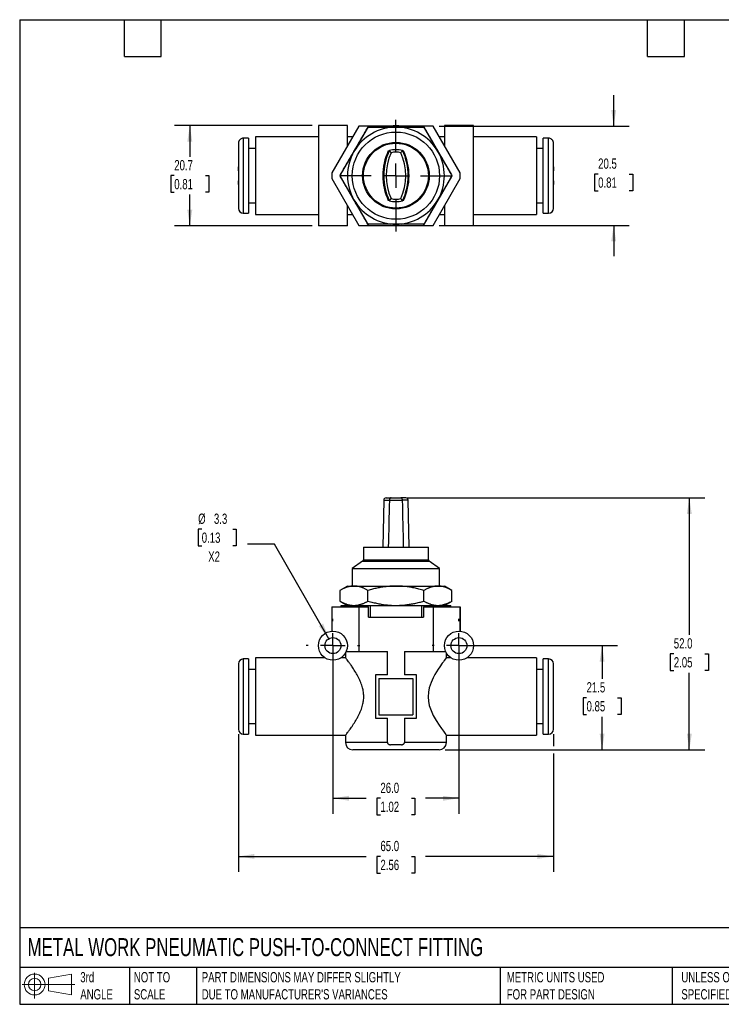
# Model space of a CAD drawing. Header units: millimetres. Extents: x 6 to 273, y 6 to 210.
# Tile 1 of 3: x 6 to 151, y 6 to 210. Entities that reach past the tile are written whole.
import ezdxf

# ---------------------------------------------------------------- set-up
doc = ezdxf.new("R2010")
doc.units = ezdxf.units.MM
doc.linetypes.add('SLD-Center', pattern=[19.05, 15.24, -1.27, 1.27, -1.27])
doc.linetypes.add('SLD-Solid', pattern=[0])
doc.layers.add('CENTER', color=40, linetype='SLD-Center')
doc.layers.add('SLD-DEFPOINTS', color=7, linetype='Continuous')
doc.layers.add('DIMENSIONS', color=140, linetype='SLD-Solid', lineweight=25)
doc.layers.add('TEXT', color=140, linetype='SLD-Solid', lineweight=25)
doc.styles.add('SLDTEXTSTYLE0', font='TXT', dxfattribs={"width": 0.7})
doc.dimstyles.new('SLDDIMSTYLE0', dxfattribs={"dimtxt": 2.158008, "dimasz": 3.302, "dimexe": 0, "dimexo": 0.0625, "dimgap": 0.539502, "dimtad": 0, "dimtih": 1, "dimtoh": 1, "dimdec": 1, "dimrnd": 1e-09, "dimzin": 12, "dimdsep": 46, "dimtxsty": 'SLDTEXTSTYLE0', "dimsah": 1, "dimcen": 0.09, "dimadec": 0, "dimazin": 3, "dimtfac": 1, "dimtdec": 1, "dimtofl": 0, "dimtmove": 0, "dimatfit": 3, "dimfxl": 0, "dimfrac": 2, "dimtolj": 1, "dimtzin": 12, "dimarcsym": 0})
doc.dimstyles.new('SLDDIMSTYLE1', dxfattribs={"dimtxt": 2.158008, "dimasz": 3.302, "dimexe": 0, "dimexo": 0.0625, "dimgap": 0.539502, "dimtad": 0, "dimtih": 1, "dimtoh": 1, "dimdec": 1, "dimrnd": 1e-09, "dimzin": 4, "dimdsep": 46, "dimtxsty": 'SLDTEXTSTYLE0', "dimsah": 1, "dimcen": 0.09, "dimadec": 0, "dimazin": 1, "dimtfac": 1, "dimtdec": 1, "dimtofl": 0, "dimtmove": 0, "dimatfit": 3, "dimfxl": 0, "dimfrac": 2, "dimtolj": 1, "dimtzin": 12, "dimarcsym": 0})
doc.dimstyles.new('SLDDIMSTYLE2', dxfattribs={"dimtxt": 2.158008, "dimasz": 3.302, "dimexe": 0, "dimexo": 0.0625, "dimgap": 0.539502, "dimtad": 0, "dimtih": 1, "dimtoh": 1, "dimdec": 1, "dimrnd": 1e-09, "dimzin": 12, "dimdsep": 46, "dimtxsty": 'SLDTEXTSTYLE0', "dimsah": 1, "dimcen": 0, "dimadec": 0, "dimazin": 3, "dimtfac": 1, "dimtdec": 1, "dimtofl": 0, "dimtmove": 0, "dimatfit": 3, "dimfxl": 0, "dimfrac": 2, "dimtolj": 1, "dimtzin": 12, "dimarcsym": 0})
doc.dimstyles.new('SLDDIMSTYLE5', dxfattribs={"dimtxt": 2.158008, "dimasz": 3.302, "dimexe": 0, "dimexo": 0.0625, "dimgap": 0.539502, "dimtad": 0, "dimtih": 1, "dimtoh": 1, "dimdec": 1, "dimrnd": 1e-09, "dimzin": 12, "dimdsep": 46, "dimtxsty": 'SLDTEXTSTYLE0', "dimsah": 1, "dimcen": 0.09, "dimadec": 0, "dimazin": 3, "dimtfac": 1, "dimtdec": 1, "dimtmove": 0, "dimatfit": 0, "dimfxl": 0, "dimfrac": 2, "dimtolj": 1, "dimtzin": 12, "dimarcsym": 0})

# ---------------------------------------------------------------- blocks, each defined once
blk = doc.blocks.new('Block11')
at = {"color": 7, "linetype": 'SLD-Solid', "lineweight": 18}
for p, q in [((2.59, 5.31), (2.59, 0)), ((5.48, 4.17), (10.18, 5.03)), ((5.48, 1.6), (5.48, 4.17)), ((10.18, 5.03), (10.18, 0.73)), ((0, 2.88), (10.87, 2.88)), ((5.48, 1.6), (10.18, 0.73))]:
    blk.add_line(p, q, dxfattribs=at)
for radius in [2.15, 1.29]:
    blk.add_circle((2.59, 2.88), radius, dxfattribs=at)
blk = doc.blocks.new('Block12')
at = {"layer": 'SLD-DEFPOINTS'}
blk.add_blockref('Block11', (0, 0), dxfattribs=at)
blk = doc.blocks.new('_D')
at = {"layer": 'DIMENSIONS'}
for p, q in [((98.25, 80.37), (129.69, 80.37)), ((126.51, 80.37), (126.51, 73.53)), ((123.31, 69.62), (122.58, 69.62)), ((122.58, 69.62), (122.58, 66.19)), ((129.72, 69.62), (130.45, 69.62)), ((130.45, 69.62), (130.45, 66.19)), ((122.58, 66.19), (123.31, 66.19)), ((126.51, 58.87), (126.51, 65.71)), ((130.45, 66.19), (129.72, 66.19)), ((94.15, 58.87), (129.69, 58.87))]:
    blk.add_line(p, q, dxfattribs=at)
for points in [[(126.51, 80.37), (126.01, 77.07), (127.02, 77.07)], [(126.51, 58.87), (127.02, 62.17), (126.01, 62.17)]]:
    blk.add_solid(points, dxfattribs=at)
at = {"layer": 'DIMENSIONS', "char_height": 2.117, "attachment_point": 1, "style": 'SLDTEXTSTYLE0'}
for s, insert in [('21.5', (123.31, 72.83)), ('0.85', (123.31, 68.92))]:
    blk.add_mtext(s, dxfattribs=dict(at, insert=insert))
blk = doc.blocks.new('_D_1')
at = {"layer": 'DIMENSIONS'}
for p, q in [((86.26, 110.87), (147.69, 110.87)), ((144.51, 110.87), (144.51, 82.6)), ((141.31, 78.69), (140.58, 78.69)), ((140.58, 78.69), (140.58, 75.26)), ((147.72, 78.69), (148.45, 78.69)), ((148.45, 78.69), (148.45, 75.26)), ((140.58, 75.26), (141.31, 75.26)), ((148.45, 75.26), (147.72, 75.26)), ((144.51, 58.87), (144.51, 74.77)), ((94.15, 58.87), (147.69, 58.87))]:
    blk.add_line(p, q, dxfattribs=at)
for points in [[(144.51, 110.87), (144.01, 107.57), (145.02, 107.57)], [(144.51, 58.87), (145.02, 62.17), (144.01, 62.17)]]:
    blk.add_solid(points, dxfattribs=at)
at = {"layer": 'DIMENSIONS', "char_height": 2.117, "attachment_point": 1, "style": 'SLDTEXTSTYLE0'}
for s, insert in [('52.0', (141.31, 81.9)), ('2.05', (141.31, 77.99))]:
    blk.add_mtext(s, dxfattribs=dict(at, insert=insert))
blk = doc.blocks.new('_D_2')
at = {"layer": 'DIMENSIONS'}
for p, q in [((70.98, 79.1), (70.98, 45.69)), ((96.98, 79.1), (96.98, 45.69)), ((70.98, 48.87), (77.85, 48.87)), ((80.78, 48.87), (80.05, 48.87)), ((80.05, 48.87), (80.05, 45.44)), ((87.19, 48.87), (87.91, 48.87)), ((87.91, 48.87), (87.91, 45.44)), ((96.98, 48.87), (90.11, 48.87)), ((80.05, 45.44), (80.78, 45.44)), ((87.91, 45.44), (87.19, 45.44))]:
    blk.add_line(p, q, dxfattribs=at)
for points in [[(70.98, 48.87), (74.28, 48.36), (74.28, 49.38)], [(96.98, 48.87), (93.68, 49.38), (93.68, 48.36)]]:
    blk.add_solid(points, dxfattribs=at)
at = {"layer": 'DIMENSIONS', "char_height": 2.117, "attachment_point": 1, "style": 'SLDTEXTSTYLE0'}
for s, insert in [('26.0', (80.78, 52.08)), ('1.02', (80.78, 48.17))]:
    blk.add_mtext(s, dxfattribs=dict(at, insert=insert))
blk = doc.blocks.new('_D_3')
at = {"layer": 'DIMENSIONS'}
for p, q in [((51.48, 62.11), (51.48, 33.69)), ((116.48, 62.11), (116.48, 59.63)), ((116.48, 58.11), (116.48, 33.69)), ((51.48, 36.87), (77.85, 36.87)), ((80.78, 36.87), (80.05, 36.87)), ((80.05, 36.87), (80.05, 33.44)), ((87.19, 36.87), (87.91, 36.87)), ((87.91, 36.87), (87.91, 33.44)), ((116.48, 36.87), (90.11, 36.87)), ((80.05, 33.44), (80.78, 33.44)), ((87.91, 33.44), (87.19, 33.44))]:
    blk.add_line(p, q, dxfattribs=at)
for points in [[(51.48, 36.87), (54.78, 36.36), (54.78, 37.38)], [(116.48, 36.87), (113.18, 37.38), (113.18, 36.36)]]:
    blk.add_solid(points, dxfattribs=at)
at = {"layer": 'DIMENSIONS', "char_height": 2.117, "attachment_point": 1, "style": 'SLDTEXTSTYLE0'}
for s, insert in [('65.0', (80.78, 40.08)), ('2.56', (80.78, 36.17))]:
    blk.add_mtext(s, dxfattribs=dict(at, insert=insert))
blk = doc.blocks.new('_D_4')
at = {"layer": 'DIMENSIONS'}
for p, q in [((43.91, 104.41), (43.18, 104.41)), ((43.18, 104.41), (43.18, 100.98)), ((50.32, 104.41), (51.04, 104.41)), ((51.04, 104.41), (51.04, 100.98)), ((43.18, 100.98), (43.91, 100.98)), ((51.04, 100.98), (50.32, 100.98)), ((58.91, 101.28), (53.36, 101.28)), ((70.16, 81.8), (58.91, 101.28))]:
    blk.add_line(p, q, dxfattribs=at)
blk.add_solid([(70.16, 81.8), (68.95, 84.91), (68.07, 84.4)], dxfattribs=at)
at = {"layer": 'DIMENSIONS', "char_height": 2.117, "attachment_point": 1, "style": 'SLDTEXTSTYLE0'}
for s, insert in [('%%c', (43.17, 107.62)), ('3.3', (46.43, 107.62)), ('0.13', (43.91, 103.71)), ('X2', (45.25, 99.8))]:
    blk.add_mtext(s, dxfattribs=dict(at, insert=insert))
blk = doc.blocks.new('SW_CENTERMARKSYMBOL_0')
at = {"layer": 'CENTER', "color": 0}
for p, q in [((0, 5.08), (0, 5.54)), ((0, 0), (0, 2.54)), ((-5.08, 0), (-5.54, 0)), ((0, 0), (-2.54, 0)), ((0, 0), (0, -2.54)), ((0, 0), (2.54, 0)), ((5.08, 0), (5.54, 0)), ((0, -5.08), (0, -5.54))]:
    blk.add_line(p, q, dxfattribs=at)
blk = doc.blocks.new('SW_CENTERMARKSYMBOL_1')
at = {"layer": 'CENTER', "color": 0}
for p, q in [((0, 5.08), (0, 5.54)), ((0, 0), (0, 2.54)), ((-5.08, 0), (-5.54, 0)), ((0, 0), (-2.54, 0)), ((0, 0), (0, -2.54)), ((0, 0), (2.54, 0)), ((5.08, 0), (5.54, 0)), ((0, -5.08), (0, -5.54))]:
    blk.add_line(p, q, dxfattribs=at)
blk = doc.blocks.new('_D_7')
at = {"layer": 'DIMENSIONS'}
for p, q in [((66.71, 187.71), (38.27, 187.71)), ((41.45, 187.71), (41.45, 181.28)), ((38.24, 177.37), (37.52, 177.37)), ((37.52, 177.37), (37.52, 173.94)), ((44.66, 177.37), (45.38, 177.37)), ((45.38, 177.37), (45.38, 173.94)), ((37.52, 173.94), (38.24, 173.94)), ((41.45, 167.01), (41.45, 173.46)), ((45.38, 173.94), (44.66, 173.94)), ((66.71, 167.01), (38.27, 167.01))]:
    blk.add_line(p, q, dxfattribs=at)
for points in [[(41.45, 187.71), (40.94, 184.4), (41.96, 184.4)], [(41.45, 167.01), (41.96, 170.31), (40.94, 170.31)]]:
    blk.add_solid(points, dxfattribs=at)
at = {"layer": 'DIMENSIONS', "char_height": 2.117, "attachment_point": 1, "style": 'SLDTEXTSTYLE0'}
for s, insert in [('20.7', (38.24, 180.58)), ('0.81', (38.24, 176.67))]:
    blk.add_mtext(s, dxfattribs=dict(at, insert=insert))
blk = doc.blocks.new('_D_8')
at = {"layer": 'DIMENSIONS'}
for p, q in [((128.91, 187.61), (128.91, 193.96)), ((92.9, 187.61), (132.08, 187.61)), ((125.7, 177.69), (124.98, 177.69)), ((124.98, 177.69), (124.98, 174.26)), ((132.12, 177.69), (132.84, 177.69)), ((132.84, 177.69), (132.84, 174.26)), ((124.98, 174.26), (125.7, 174.26)), ((132.84, 174.26), (132.12, 174.26)), ((92.9, 167.11), (132.08, 167.11)), ((128.91, 167.11), (128.91, 160.76))]:
    blk.add_line(p, q, dxfattribs=at)
for points in [[(128.91, 187.61), (129.42, 190.91), (128.4, 190.91)], [(128.91, 167.11), (128.4, 163.8), (129.42, 163.8)]]:
    blk.add_solid(points, dxfattribs=at)
at = {"layer": 'DIMENSIONS', "char_height": 2.117, "attachment_point": 1, "style": 'SLDTEXTSTYLE0'}
for s, insert in [('20.5', (125.7, 180.91)), ('0.81', (125.7, 176.99))]:
    blk.add_mtext(s, dxfattribs=dict(at, insert=insert))
blk = doc.blocks.new('SW_CENTERMARKSYMBOL_3')
at = {"layer": 'CENTER', "color": 0}
for p, q in [((0, 5.08), (0, 11.54)), ((0, 0), (0, 2.54)), ((-5.08, 0), (-11.54, 0)), ((0, 0), (-2.54, 0)), ((0, 0), (0, -2.54)), ((0, 0), (2.54, 0)), ((5.08, 0), (11.54, 0)), ((0, -5.08), (0, -11.54))]:
    blk.add_line(p, q, dxfattribs=at)

msp = doc.modelspace()

# ---------------------------------------------------------------- linework, layer by layer
for p, q in [((67.98, 187.71), (67.98, 167.01)), ((73.98, 187.71), (67.98, 187.71)), ((76.33, 187.61), (70.74, 177.93)), ((78.3, 187.61), (72.48, 177.54)), ((73.98, 183.54), (73.98, 187.71)), ((78.3, 187.61), (76.33, 187.61)), ((89.67, 187.61), (78.3, 187.61)), ((95.48, 177.54), (89.67, 187.61)), ((91.63, 187.61), (89.67, 187.61)), ((97.22, 177.93), (91.63, 187.61)), ((93.98, 187.71), (93.98, 183.54)), ((99.98, 187.71), (93.98, 187.71)), ((99.98, 167.01), (99.98, 187.71)), ((53.58, 185.11), (52.48, 185.11)), ((52.48, 185.11), (52.48, 169.61)), ((53.58, 185.11), (53.58, 169.61)), ((67.98, 185.36), (54.98, 185.36)), ((54.98, 185.36), (54.98, 169.36)), ((75.03, 185.36), (73.98, 185.36)), ((93.98, 185.36), (92.93, 185.36)), ((112.98, 185.36), (99.98, 185.36)), ((112.98, 185.36), (112.98, 169.36)), ((115.48, 185.11), (114.38, 185.11)), ((114.38, 169.61), (114.38, 185.11)), ((115.48, 169.61), (115.48, 185.11)), ((51.48, 184.06), (51.48, 179.21)), ((51.88, 184.87), (51.88, 184.91)), ((54.98, 182.96), (53.58, 182.96)), ((114.38, 182.96), (112.98, 182.96)), ((116.08, 184.91), (116.08, 184.87)), ((116.48, 179.21), (116.48, 184.06)), ((51.48, 178.39), (51.48, 179.21)), ((116.48, 179.21), (116.48, 178.39)), ((51.48, 178.39), (51.48, 176.32)), ((72.48, 177.17), (78.3, 167.11)), ((89.67, 167.11), (95.48, 177.17)), ((116.48, 176.32), (116.48, 178.39)), ((51.48, 175.51), (51.48, 176.32)), ((51.48, 175.51), (51.48, 170.61)), ((70.74, 176.78), (76.33, 167.11)), ((91.63, 167.11), (97.22, 176.78)), ((116.48, 176.32), (116.48, 175.51)), ((116.48, 170.61), (116.48, 175.51)), ((53.58, 171.76), (54.98, 171.76)), ((73.98, 167.01), (73.98, 171.18)), ((93.98, 171.18), (93.98, 167.01)), ((112.98, 171.76), (114.38, 171.76)), ((52.48, 169.61), (53.58, 169.61)), ((54.98, 169.36), (67.98, 169.36)), ((73.98, 169.36), (75.03, 169.36)), ((92.93, 169.36), (93.98, 169.36)), ((99.98, 169.36), (112.98, 169.36)), ((114.38, 169.61), (115.48, 169.61)), ((73.98, 167.01), (67.98, 167.01)), ((76.33, 167.11), (78.3, 167.11)), ((78.3, 167.11), (89.67, 167.11)), ((89.67, 167.11), (91.63, 167.11)), ((99.98, 167.01), (93.98, 167.01)), ((81.45, 110.38), (81.28, 100.67)), ((81.45, 110.38), (82.62, 110.38)), ((81.95, 110.87), (82.97, 110.87)), ((82.62, 110.37), (85.34, 110.37)), ((82.97, 110.87), (84.99, 110.87)), ((86.01, 110.87), (84.99, 110.87)), ((86.51, 110.38), (85.34, 110.38)), ((86.68, 100.67), (86.51, 110.38)), ((77.28, 100.67), (77.28, 98.1)), ((77.28, 100.67), (90.68, 100.67)), ((90.68, 98.1), (90.68, 100.67)), ((77.11, 97.78), (74.98, 96.28)), ((77.11, 97.78), (90.85, 97.78)), ((77.28, 98.1), (90.68, 98.1)), ((92.98, 96.28), (90.85, 97.78)), ((74.98, 96.28), (74.98, 92.67)), ((74.98, 96.28), (92.98, 96.28)), ((92.98, 92.67), (92.98, 96.28)), ((73.98, 92.67), (72.41, 91.76)), ((72.44, 89.56), (72.44, 91.78)), ((73.98, 92.67), (75.32, 92.67)), ((75.32, 92.67), (83.98, 92.67)), ((78.21, 89.56), (78.21, 91.78)), ((83.98, 92.67), (92.64, 92.67)), ((89.76, 89.56), (89.76, 91.78)), ((92.64, 92.67), (93.98, 92.67)), ((95.53, 91.78), (93.98, 92.67)), ((95.53, 89.56), (95.53, 91.78)), ((72.44, 89.56), (73.98, 88.67)), ((93.98, 88.67), (95.56, 89.58)), ((70.73, 88.37), (70.73, 83.36)), ((70.73, 88.37), (70.74, 88.37)), ((70.74, 88.37), (70.74, 83.36)), ((70.74, 88.37), (76.33, 88.37)), ((72.68, 88.67), (72.68, 88.37)), ((72.68, 88.67), (72.69, 88.67)), ((72.69, 88.37), (72.69, 88.67)), ((72.69, 88.67), (75.32, 88.67)), ((75.32, 88.67), (77.95, 88.67)), ((76.33, 88.37), (76.33, 79.17)), ((76.33, 88.37), (78.3, 88.37)), ((77.95, 88.67), (77.95, 88.37)), ((77.95, 88.67), (78.72, 88.67)), ((78.3, 86.27), (78.3, 88.37)), ((78.72, 86.27), (78.72, 88.67)), ((78.72, 88.67), (83.98, 88.67)), ((83.98, 88.67), (89.24, 88.67)), ((89.24, 88.67), (89.24, 86.27)), ((89.24, 88.67), (90.01, 88.67)), ((89.67, 88.37), (89.67, 86.27)), ((89.67, 88.37), (91.63, 88.37)), ((90.01, 88.37), (90.01, 88.67)), ((90.01, 88.67), (92.64, 88.67)), ((91.63, 88.37), (91.63, 79.17)), ((91.63, 88.37), (97.22, 88.37)), ((92.64, 88.67), (95.27, 88.67)), ((95.27, 88.67), (95.27, 88.37)), ((95.27, 88.67), (95.28, 88.67)), ((95.28, 88.37), (95.28, 88.67)), ((97.22, 88.37), (97.22, 83.36)), ((97.22, 88.37), (97.23, 88.37)), ((97.23, 83.36), (97.23, 88.37)), ((78.3, 86.27), (89.67, 86.27)), ((53.58, 77.62), (52.48, 77.62)), ((52.48, 77.62), (52.48, 62.12)), ((53.58, 77.62), (53.58, 62.12)), ((69.32, 77.87), (54.98, 77.87)), ((54.98, 77.87), (54.98, 61.87)), ((73.6, 77.87), (72.64, 77.87)), ((73.58, 78.87), (73.58, 77.85)), ((73.73, 79.17), (76.33, 79.17)), ((76.33, 79.17), (82.22, 79.17)), ((82.22, 74.37), (82.22, 79.17)), ((85.74, 79.17), (91.63, 79.17)), ((85.74, 79.17), (85.74, 74.37)), ((91.63, 79.17), (94.23, 79.17)), ((94.38, 77.85), (94.38, 78.87)), ((95.32, 77.87), (94.38, 77.87)), ((112.98, 77.87), (98.64, 77.87)), ((112.98, 77.87), (112.98, 61.87)), ((115.48, 77.62), (114.38, 77.62)), ((114.38, 62.12), (114.38, 77.62)), ((115.48, 62.12), (115.48, 77.62)), ((51.48, 76.62), (51.48, 76.54)), ((51.48, 76.36), (51.48, 63.38)), ((54.98, 75.47), (53.58, 75.47)), ((114.38, 75.47), (112.98, 75.47)), ((116.48, 76.54), (116.48, 76.62)), ((116.48, 63.38), (116.48, 76.36)), ((79.73, 74.37), (79.73, 65.37)), ((82.22, 74.37), (79.73, 74.37)), ((80.48, 73.62), (87.48, 73.62)), ((80.48, 73.62), (80.48, 66.12)), ((88.23, 74.37), (85.74, 74.37)), ((87.48, 73.62), (87.48, 66.12)), ((88.23, 65.37), (88.23, 74.37)), ((79.73, 65.37), (82.22, 65.37)), ((80.48, 66.12), (87.48, 66.12)), ((82.22, 60.37), (82.22, 65.37)), ((85.74, 65.37), (88.23, 65.37)), ((85.74, 65.37), (85.74, 60.37)), ((51.48, 63.2), (51.48, 63.12)), ((53.58, 64.27), (54.98, 64.27)), ((112.98, 64.27), (114.38, 64.27)), ((116.48, 63.12), (116.48, 63.2)), ((52.48, 62.12), (53.58, 62.12)), ((54.98, 61.87), (73.58, 61.87)), ((73.58, 61.89), (73.58, 60.37)), ((94.38, 60.37), (94.38, 61.87)), ((94.38, 61.87), (112.98, 61.87)), ((114.38, 62.12), (115.48, 62.12)), ((82.22, 60.37), (73.58, 60.37)), ((85.13, 59.87), (82.83, 59.87)), ((94.38, 60.37), (85.74, 60.37)), ((92.88, 58.87), (75.08, 58.87))]:
    msp.add_line(p, q)
at = {"flags": 128}
msp.add_lwpolyline([(94.37, 77.85), (94.35, 77.83), (94.21, 77.64), (93.96, 77.31), (93.76, 77.05), (93.55, 76.75), (93.04, 76.02), (92.71, 75.53), (92.37, 74.99), (92.02, 74.4), (91.68, 73.76), (91.23, 72.75), (91.02, 72.2), (90.86, 71.63), (90.69, 70.75), (90.63, 69.83), (90.69, 68.94), (90.87, 68.05), (91.23, 66.98), (91.68, 65.98), (92.28, 64.91), (92.88, 63.95), (93.35, 63.27), (93.76, 62.7), (94.05, 62.31), (94.26, 62.03), (94.35, 61.91), (94.38, 61.87), (94.38, 61.87)], dxfattribs=at)
for centre, radius in [((83.98, 177.36), 9), ((83.98, 177.36), 6.87), ((83.98, 177.36), 6.7), ((70.98, 80.37), 3), ((96.98, 80.37), 3), ((70.98, 80.37), 1.65), ((96.98, 80.37), 1.65)]:
    msp.add_circle(centre, radius)
for centre, radius, start, end in [((83.98, 177.36), 10, 90, 150), ((83.98, 177.36), 10.31, 83.6033, 96.3967), ((83.98, 177.36), 10, 30, 90), ((52.48, 184.11), 1, 90, 126.8699), ((115.48, 184.11), 1, 53.1301, 90), ((83.98, 177.36), 10, 150, 210), ((93.48, 177.36), 12.2, 155.2263, 204.7737), ((93.48, 177.36), 12.03, 154.5285, 205.4715), ((93.48, 177.36), 11.53, 155.7069, 204.2931), ((83.98, 177.36), 5.35, 75.259, 104.741), ((83.98, 177.36), 4.85, 77.9851, 102.0149), ((74.48, 177.36), 11.53, 335.7069, 24.2931), ((74.48, 177.36), 12.03, 334.5285, 25.4715), ((74.48, 177.36), 12.2, 335.2263, 24.7737), ((83.98, 177.36), 10, 330, 30), ((83.98, 177.36), 13.25, 177.5271, 182.4729), ((83.98, 177.36), 13.25, 357.5271, 2.4729), ((83.98, 177.36), 10, 210, 270), ((83.98, 177.36), 5.35, 255.259, 284.741), ((83.98, 177.36), 4.85, 257.9851, 282.0149), ((83.98, 177.36), 10, 270, 330), ((52.48, 170.61), 1, 180, 270), ((115.48, 170.61), 1, 270, 0), ((83.98, 177.36), 10.31, 263.6033, 276.3967), ((81.95, 110.37), 0.5, 90, 179), ((86.01, 110.37), 0.5, 1, 90), ((76.88, 98.1), 0.4, 305, 0), ((91.08, 98.1), 0.4, 180, 235), ((52.48, 76.62), 1, 90, 180), ((115.48, 76.62), 1, 0, 90), ((52.48, 63.12), 1, 180, 270), ((115.48, 63.12), 1, 270, 0), ((75.08, 60.37), 1.5, 180, 270), ((92.88, 60.37), 1.5, 270, 0)]:
    msp.add_arc(centre, radius, start, end)
for points, knots in [([(75.32, 182.36), (75.39, 182.48), (75.53, 182.72), (75.74, 183.08), (75.95, 183.45), (76.17, 183.82), (76.38, 184.2), (76.6, 184.58), (76.83, 184.96), (77.05, 185.35), (77.28, 185.74), (77.51, 186.14), (77.74, 186.54), (77.97, 186.95), (78.13, 187.22), (78.21, 187.36)], [0, 0, 0, 0, 0.070755, 0.142393, 0.214957, 0.288489, 0.363029, 0.438617, 0.51529, 0.593083, 0.672031, 0.752166, 0.833519, 0.916121, 1, 1, 1, 1]), ([(78.21, 187.36), (78.38, 187.36), (78.72, 187.36), (79.23, 187.36), (79.73, 187.36), (80.22, 187.36), (80.71, 187.36), (81.2, 187.36), (81.67, 187.36), (82.15, 187.36), (82.61, 187.36), (83.08, 187.36), (83.53, 187.36), (83.83, 187.36), (83.98, 187.36)], [0, 0, 0, 0, 0.090811, 0.180126, 0.267981, 0.354416, 0.439469, 0.523184, 0.605605, 0.686779, 0.766753, 0.845578, 0.923309, 1, 1, 1, 1]), ([(83.98, 187.36), (84.12, 187.36), (84.4, 187.36), (84.82, 187.36), (85.24, 187.36), (85.67, 187.36), (86.11, 187.36), (86.55, 187.36), (86.99, 187.36), (87.44, 187.36), (87.89, 187.36), (88.35, 187.36), (88.82, 187.36), (89.29, 187.36), (89.6, 187.36), (89.76, 187.36)], [0, 0, 0, 0, 0.070755, 0.142393, 0.214957, 0.288489, 0.363029, 0.438617, 0.51529, 0.593083, 0.672031, 0.752166, 0.833519, 0.916121, 1, 1, 1, 1]), ([(89.76, 187.36), (89.84, 187.21), (90.01, 186.91), (90.26, 186.48), (90.51, 186.04), (90.76, 185.61), (91.01, 185.19), (91.25, 184.77), (91.49, 184.35), (91.73, 183.94), (91.96, 183.54), (92.19, 183.14), (92.42, 182.75), (92.57, 182.49), (92.64, 182.36)], [0, 0, 0, 0, 0.090811, 0.180126, 0.267981, 0.354416, 0.439469, 0.523184, 0.605605, 0.686779, 0.766753, 0.845578, 0.923309, 1, 1, 1, 1]), ([(51.88, 184.87), (51.86, 184.85), (51.81, 184.81), (51.74, 184.74), (51.68, 184.67), (51.62, 184.58), (51.58, 184.49), (51.54, 184.39), (51.51, 184.29), (51.49, 184.18), (51.48, 184.1), (51.48, 184.06)], [0, 0, 0, 0, 0.0990274, 0.2010713, 0.3061354, 0.4142223, 0.5253331, 0.6394677, 0.7566252, 0.8768035, 1, 1, 1, 1]), ([(116.48, 184.06), (116.48, 184.1), (116.48, 184.17), (116.46, 184.27), (116.44, 184.36), (116.41, 184.45), (116.37, 184.54), (116.32, 184.62), (116.27, 184.69), (116.21, 184.76), (116.15, 184.82), (116.1, 184.85), (116.08, 184.87)], [0, 0, 0, 0, 0.111015, 0.219584, 0.325707, 0.429381, 0.530605, 0.62938, 0.725705, 0.819582, 0.911013, 1, 1, 1, 1]), ([(72.44, 177.36), (72.52, 177.5), (72.69, 177.8), (72.94, 178.24), (73.19, 178.67), (73.44, 179.1), (73.69, 179.52), (73.93, 179.94), (74.17, 180.36), (74.4, 180.77), (74.64, 181.17), (74.87, 181.57), (75.1, 181.96), (75.25, 182.23), (75.32, 182.36)], [0, 0, 0, 0, 0.0908108, 0.1801257, 0.2679812, 0.3544156, 0.4394693, 0.5231844, 0.6056053, 0.6867786, 0.7667527, 0.8455785, 0.9233092, 1, 1, 1, 1]), ([(82.62, 182.53), (82.62, 182.53), (82.62, 182.53), (82.63, 182.52), (82.65, 182.5), (82.67, 182.47), (82.7, 182.44), (82.74, 182.39), (82.8, 182.32), (82.88, 182.21), (82.94, 182.14), (82.97, 182.1)], [0, 0, 0, 0, 0.076185, 0.154599, 0.235524, 0.319206, 0.405849, 0.495618, 0.646244, 0.814397, 1, 1, 1, 1]), ([(84.99, 182.1), (85.01, 182.12), (85.04, 182.16), (85.09, 182.22), (85.13, 182.27), (85.17, 182.32), (85.2, 182.36), (85.25, 182.41), (85.29, 182.47), (85.33, 182.52), (85.34, 182.53), (85.34, 182.53)], [0, 0, 0, 0, 0.0951706, 0.185996, 0.2724444, 0.3544975, 0.4321551, 0.5054391, 0.6814593, 0.8457131, 1, 1, 1, 1]), ([(92.64, 182.36), (92.71, 182.24), (92.85, 182), (93.06, 181.63), (93.27, 181.26), (93.49, 180.89), (93.7, 180.52), (93.92, 180.14), (94.15, 179.75), (94.37, 179.36), (94.6, 178.97), (94.83, 178.57), (95.06, 178.17), (95.29, 177.76), (95.45, 177.49), (95.53, 177.36)], [0, 0, 0, 0, 0.070755, 0.142393, 0.214957, 0.288489, 0.363029, 0.438617, 0.51529, 0.593083, 0.672031, 0.752166, 0.833519, 0.916121, 1, 1, 1, 1]), ([(51.5, 179.21), (51.49, 179.12), (51.49, 178.94), (51.48, 178.66), (51.48, 178.48), (51.48, 178.39)], [0, 0, 0, 0, 0.3313098, 0.6643518, 1, 1, 1, 1]), ([(116.48, 178.39), (116.48, 178.53), (116.48, 178.8), (116.47, 179.07), (116.47, 179.21)], [0, 0, 0, 0, 0.5024433, 1, 1, 1, 1]), ([(75.32, 172.36), (75.25, 172.48), (75.11, 172.72), (74.9, 173.08), (74.69, 173.45), (74.48, 173.82), (74.26, 174.2), (74.04, 174.58), (73.82, 174.96), (73.59, 175.35), (73.37, 175.74), (73.14, 176.14), (72.91, 176.54), (72.67, 176.95), (72.51, 177.22), (72.44, 177.36)], [0, 0, 0, 0, 0.070755, 0.142393, 0.214957, 0.288489, 0.363029, 0.438617, 0.51529, 0.593083, 0.672031, 0.752166, 0.833519, 0.916121, 1, 1, 1, 1]), ([(95.53, 177.36), (95.44, 177.21), (95.27, 176.91), (95.02, 176.48), (94.77, 176.04), (94.52, 175.61), (94.28, 175.19), (94.04, 174.77), (93.8, 174.35), (93.56, 173.94), (93.33, 173.54), (93.1, 173.14), (92.87, 172.75), (92.72, 172.49), (92.64, 172.36)], [0, 0, 0, 0, 0.0908108, 0.1801257, 0.2679812, 0.3544156, 0.4394693, 0.5231844, 0.6056053, 0.6867786, 0.7667527, 0.8455785, 0.9233092, 1, 1, 1, 1]), ([(51.48, 176.32), (51.48, 176.18), (51.48, 175.91), (51.49, 175.64), (51.5, 175.51)], [0, 0, 0, 0, 0.5024433, 1, 1, 1, 1]), ([(116.47, 175.51), (116.47, 175.6), (116.48, 175.78), (116.48, 176.05), (116.48, 176.23), (116.48, 176.32)], [0, 0, 0, 0, 0.33131, 0.664352, 1, 1, 1, 1]), ([(78.21, 167.36), (78.12, 167.5), (77.95, 167.8), (77.7, 168.24), (77.45, 168.67), (77.2, 169.1), (76.96, 169.52), (76.71, 169.94), (76.48, 170.36), (76.24, 170.77), (76.01, 171.17), (75.78, 171.57), (75.55, 171.96), (75.4, 172.23), (75.32, 172.36)], [0, 0, 0, 0, 0.090811, 0.180126, 0.267981, 0.354416, 0.439469, 0.523184, 0.605605, 0.686779, 0.766753, 0.845578, 0.923309, 1, 1, 1, 1]), ([(82.97, 172.61), (82.96, 172.59), (82.92, 172.55), (82.88, 172.49), (82.84, 172.44), (82.8, 172.39), (82.76, 172.35), (82.72, 172.3), (82.67, 172.24), (82.63, 172.19), (82.62, 172.19), (82.62, 172.18)], [0, 0, 0, 0, 0.095171, 0.185996, 0.272444, 0.354498, 0.432155, 0.505439, 0.681459, 0.845713, 1, 1, 1, 1]), ([(85.34, 172.18), (85.34, 172.18), (85.34, 172.18), (85.33, 172.2), (85.31, 172.21), (85.29, 172.24), (85.27, 172.27), (85.22, 172.32), (85.17, 172.4), (85.08, 172.5), (85.02, 172.57), (84.99, 172.61)], [0, 0, 0, 0, 0.076185, 0.154599, 0.235524, 0.319206, 0.405849, 0.495618, 0.646244, 0.814397, 1, 1, 1, 1]), ([(92.64, 172.36), (92.57, 172.24), (92.43, 172), (92.22, 171.63), (92.01, 171.26), (91.8, 170.89), (91.58, 170.52), (91.36, 170.14), (91.14, 169.75), (90.91, 169.36), (90.69, 168.97), (90.46, 168.57), (90.23, 168.17), (89.99, 167.76), (89.83, 167.49), (89.76, 167.36)], [0, 0, 0, 0, 0.070755, 0.142393, 0.214957, 0.288489, 0.363029, 0.438617, 0.51529, 0.593083, 0.672031, 0.752166, 0.833519, 0.916121, 1, 1, 1, 1]), ([(83.98, 167.36), (83.84, 167.36), (83.57, 167.36), (83.15, 167.36), (82.72, 167.36), (82.29, 167.36), (81.86, 167.36), (81.42, 167.36), (80.97, 167.36), (80.52, 167.36), (80.07, 167.36), (79.61, 167.36), (79.15, 167.36), (78.68, 167.36), (78.37, 167.36), (78.21, 167.36)], [0, 0, 0, 0, 0.070755, 0.142393, 0.214957, 0.288489, 0.363029, 0.438617, 0.51529, 0.593083, 0.672031, 0.752166, 0.833519, 0.916121, 1, 1, 1, 1]), ([(89.76, 167.36), (89.59, 167.36), (89.25, 167.36), (88.74, 167.36), (88.24, 167.36), (87.74, 167.36), (87.25, 167.36), (86.77, 167.36), (86.29, 167.36), (85.82, 167.36), (85.35, 167.36), (84.89, 167.36), (84.43, 167.36), (84.13, 167.36), (83.98, 167.36)], [0, 0, 0, 0, 0.090811, 0.180126, 0.267981, 0.354416, 0.439469, 0.523184, 0.605605, 0.686779, 0.766753, 0.845578, 0.923309, 1, 1, 1, 1]), ([(82.97, 110.87), (82.96, 110.87), (82.92, 110.87), (82.88, 110.85), (82.84, 110.83), (82.8, 110.8), (82.76, 110.77), (82.72, 110.72), (82.67, 110.63), (82.63, 110.51), (82.62, 110.42), (82.62, 110.38)], [0, 0, 0, 0, 0.095171, 0.185996, 0.272444, 0.354498, 0.432155, 0.505439, 0.681459, 0.845713, 1, 1, 1, 1]), ([(85.34, 110.38), (85.34, 110.4), (85.34, 110.44), (85.33, 110.5), (85.31, 110.57), (85.29, 110.63), (85.27, 110.68), (85.22, 110.75), (85.17, 110.81), (85.08, 110.86), (85.02, 110.87), (84.99, 110.87)], [0, 0, 0, 0, 0.076185, 0.154599, 0.235524, 0.319206, 0.405849, 0.495618, 0.646244, 0.814397, 1, 1, 1, 1]), ([(75.32, 92.67), (75.25, 92.67), (75.11, 92.67), (74.9, 92.65), (74.69, 92.62), (74.48, 92.59), (74.26, 92.54), (74.04, 92.48), (73.82, 92.41), (73.59, 92.33), (73.37, 92.24), (73.14, 92.14), (72.91, 92.03), (72.67, 91.91), (72.51, 91.82), (72.44, 91.78)], [0, 0, 0, 0, 0.070755, 0.142393, 0.214957, 0.288489, 0.363029, 0.438617, 0.51529, 0.593083, 0.672031, 0.752166, 0.833519, 0.916121, 1, 1, 1, 1]), ([(78.21, 91.78), (78.12, 91.82), (77.95, 91.92), (77.7, 92.05), (77.45, 92.17), (77.2, 92.27), (76.96, 92.37), (76.71, 92.45), (76.48, 92.52), (76.24, 92.57), (76.01, 92.62), (75.78, 92.65), (75.55, 92.67), (75.4, 92.67), (75.32, 92.67)], [0, 0, 0, 0, 0.090811, 0.180126, 0.267981, 0.354416, 0.439469, 0.523184, 0.605605, 0.686779, 0.766753, 0.845578, 0.923309, 1, 1, 1, 1]), ([(83.98, 92.67), (83.84, 92.67), (83.57, 92.67), (83.15, 92.65), (82.72, 92.62), (82.29, 92.59), (81.86, 92.54), (81.42, 92.48), (80.97, 92.41), (80.52, 92.33), (80.07, 92.24), (79.61, 92.14), (79.15, 92.03), (78.68, 91.91), (78.37, 91.82), (78.21, 91.78)], [0, 0, 0, 0, 0.070755, 0.142393, 0.214957, 0.288489, 0.363029, 0.438617, 0.51529, 0.593083, 0.672031, 0.752166, 0.833519, 0.916121, 1, 1, 1, 1]), ([(89.76, 91.78), (89.59, 91.82), (89.25, 91.92), (88.74, 92.05), (88.24, 92.17), (87.74, 92.27), (87.25, 92.37), (86.77, 92.45), (86.29, 92.52), (85.82, 92.57), (85.35, 92.62), (84.89, 92.65), (84.43, 92.67), (84.13, 92.67), (83.98, 92.67)], [0, 0, 0, 0, 0.090811, 0.180126, 0.267981, 0.354416, 0.439469, 0.523184, 0.605605, 0.686779, 0.766753, 0.845578, 0.923309, 1, 1, 1, 1]), ([(92.64, 92.67), (92.57, 92.67), (92.43, 92.67), (92.22, 92.65), (92.01, 92.62), (91.8, 92.59), (91.58, 92.54), (91.36, 92.48), (91.14, 92.41), (90.91, 92.33), (90.69, 92.24), (90.46, 92.14), (90.23, 92.03), (89.99, 91.91), (89.83, 91.82), (89.76, 91.78)], [0, 0, 0, 0, 0.070755, 0.142393, 0.214957, 0.288489, 0.363029, 0.438617, 0.51529, 0.593083, 0.672031, 0.752166, 0.833519, 0.916121, 1, 1, 1, 1]), ([(95.53, 91.78), (95.44, 91.82), (95.27, 91.92), (95.02, 92.05), (94.77, 92.17), (94.52, 92.27), (94.28, 92.37), (94.04, 92.45), (93.8, 92.52), (93.56, 92.57), (93.33, 92.62), (93.1, 92.65), (92.87, 92.67), (92.72, 92.67), (92.64, 92.67)], [0, 0, 0, 0, 0.0908108, 0.1801257, 0.2679812, 0.3544156, 0.4394693, 0.5231844, 0.6056053, 0.6867786, 0.7667527, 0.8455785, 0.9233092, 1, 1, 1, 1]), ([(72.44, 89.56), (72.52, 89.51), (72.69, 89.42), (72.94, 89.29), (73.19, 89.17), (73.44, 89.07), (73.69, 88.97), (73.93, 88.89), (74.17, 88.82), (74.4, 88.77), (74.64, 88.72), (74.87, 88.69), (75.1, 88.67), (75.25, 88.67), (75.32, 88.67)], [0, 0, 0, 0, 0.090811, 0.180126, 0.267981, 0.354416, 0.439469, 0.523184, 0.605605, 0.686779, 0.766753, 0.845578, 0.923309, 1, 1, 1, 1]), ([(75.32, 88.67), (75.39, 88.67), (75.53, 88.67), (75.74, 88.69), (75.95, 88.72), (76.17, 88.75), (76.38, 88.8), (76.6, 88.86), (76.83, 88.93), (77.05, 89.01), (77.28, 89.1), (77.51, 89.2), (77.74, 89.31), (77.97, 89.43), (78.13, 89.52), (78.21, 89.56)], [0, 0, 0, 0, 0.070755, 0.142393, 0.214957, 0.288489, 0.363029, 0.438617, 0.51529, 0.593083, 0.672031, 0.752166, 0.833519, 0.916121, 1, 1, 1, 1]), ([(78.21, 89.56), (78.38, 89.51), (78.72, 89.42), (79.23, 89.29), (79.73, 89.17), (80.22, 89.07), (80.71, 88.97), (81.2, 88.89), (81.67, 88.82), (82.15, 88.77), (82.61, 88.72), (83.08, 88.69), (83.53, 88.67), (83.83, 88.67), (83.98, 88.67)], [0, 0, 0, 0, 0.090811, 0.180126, 0.267981, 0.354416, 0.439469, 0.523184, 0.605605, 0.686779, 0.766753, 0.845578, 0.923309, 1, 1, 1, 1]), ([(83.98, 88.67), (84.12, 88.67), (84.4, 88.67), (84.82, 88.69), (85.24, 88.72), (85.67, 88.75), (86.11, 88.8), (86.55, 88.86), (86.99, 88.93), (87.44, 89.01), (87.89, 89.1), (88.35, 89.2), (88.82, 89.31), (89.29, 89.43), (89.6, 89.52), (89.76, 89.56)], [0, 0, 0, 0, 0.070755, 0.142393, 0.214957, 0.288489, 0.363029, 0.438617, 0.51529, 0.593083, 0.672031, 0.752166, 0.833519, 0.916121, 1, 1, 1, 1]), ([(89.76, 89.56), (89.84, 89.51), (90.01, 89.42), (90.26, 89.29), (90.51, 89.17), (90.76, 89.07), (91.01, 88.97), (91.25, 88.89), (91.49, 88.82), (91.73, 88.77), (91.96, 88.72), (92.19, 88.69), (92.42, 88.67), (92.57, 88.67), (92.64, 88.67)], [0, 0, 0, 0, 0.090811, 0.180126, 0.267981, 0.354416, 0.439469, 0.523184, 0.605605, 0.686779, 0.766753, 0.845578, 0.923309, 1, 1, 1, 1]), ([(92.64, 88.67), (92.71, 88.67), (92.85, 88.67), (93.06, 88.69), (93.27, 88.72), (93.49, 88.75), (93.7, 88.8), (93.92, 88.86), (94.15, 88.93), (94.37, 89.01), (94.6, 89.1), (94.83, 89.2), (95.06, 89.31), (95.29, 89.43), (95.45, 89.52), (95.53, 89.56)], [0, 0, 0, 0, 0.070755, 0.142393, 0.214957, 0.288489, 0.363029, 0.438617, 0.51529, 0.593083, 0.672031, 0.752166, 0.833519, 0.916121, 1, 1, 1, 1]), ([(73.6, 61.89), (73.6, 61.89), (73.6, 61.89), (73.74, 62.08), (73.96, 62.36), (74.2, 62.68), (74.49, 63.09), (74.85, 63.59), (75.25, 64.2), (75.59, 64.74), (75.94, 65.33), (76.34, 66.07), (76.68, 66.81), (76.95, 67.54), (77.14, 68.2), (77.3, 68.99), (77.36, 69.9), (77.29, 70.81), (77.09, 71.78), (76.75, 72.78), (76.26, 73.84), (75.68, 74.86), (75.11, 75.76), (74.61, 76.49), (74.21, 77.04), (73.9, 77.46), (73.69, 77.73), (73.58, 77.87), (73.59, 77.85), (73.6, 77.85)], [0, 0, 0, 0, 0.030186, 0.072283, 0.115605, 0.140664, 0.165726, 0.217235, 0.247521, 0.277809, 0.308978, 0.340143, 0.385733, 0.409105, 0.43247, 0.466461, 0.501397, 0.535291, 0.570176, 0.614503, 0.65998, 0.713527, 0.768268, 0.812868, 0.858318, 0.898584, 0.939766, 0.981635, 1, 1, 1, 1]), ([(51.48, 76.54), (51.48, 76.54), (51.48, 76.54), (51.49, 76.54), (51.5, 76.54)], [0, 0, 0, 0, 0.5024433, 1, 1, 1, 1]), ([(116.47, 76.54), (116.47, 76.54), (116.48, 76.54), (116.48, 76.54), (116.48, 76.54), (116.48, 76.54)], [0, 0, 0, 0, 0.33131, 0.664352, 1, 1, 1, 1]), ([(51.5, 63.2), (51.49, 63.2), (51.49, 63.2), (51.48, 63.2), (51.48, 63.2), (51.48, 63.2)], [0, 0, 0, 0, 0.33131, 0.664352, 1, 1, 1, 1]), ([(116.48, 63.2), (116.48, 63.2), (116.48, 63.2), (116.47, 63.2), (116.47, 63.2)], [0, 0, 0, 0, 0.5024433, 1, 1, 1, 1]), ([(82.22, 60.37), (82.22, 60.35), (82.23, 60.32), (82.24, 60.27), (82.26, 60.22), (82.3, 60.17), (82.34, 60.13), (82.39, 60.08), (82.48, 60.02), (82.63, 59.94), (82.76, 59.89), (82.83, 59.87)], [0, 0, 0, 0, 0.059462, 0.120142, 0.184069, 0.252985, 0.328288, 0.411053, 0.502091, 0.728351, 1, 1, 1, 1]), ([(85.13, 59.87), (85.17, 59.88), (85.23, 59.9), (85.33, 59.94), (85.42, 59.99), (85.52, 60.04), (85.61, 60.11), (85.68, 60.19), (85.73, 60.28), (85.74, 60.34), (85.74, 60.37)], [0, 0, 0, 0, 0.131254, 0.248058, 0.3758, 0.499708, 0.652315, 0.781948, 0.894785, 1, 1, 1, 1])]:
    msp.add_open_spline(points, degree=3, knots=knots)
for points in [[(82.41, 182.47), (82.48, 182.49), (82.55, 182.51), (82.62, 182.53)], [(82.62, 182.53), (82.62, 182.53), (82.62, 182.53), (82.62, 182.53)], [(85.34, 182.53), (85.34, 182.53), (85.34, 182.53), (85.34, 182.53)], [(85.34, 182.53), (85.42, 182.51), (85.49, 182.49), (85.56, 182.47)], [(51.48, 179.21), (51.48, 179.21), (51.49, 179.21), (51.5, 179.21)], [(116.47, 179.21), (116.48, 179.21), (116.48, 179.21), (116.48, 179.21)], [(51.5, 175.51), (51.49, 175.51), (51.48, 175.51), (51.48, 175.51)], [(116.48, 175.51), (116.48, 175.51), (116.48, 175.51), (116.47, 175.51)], [(82.62, 172.18), (82.55, 172.2), (82.48, 172.22), (82.41, 172.24)], [(82.62, 172.18), (82.62, 172.18), (82.62, 172.18), (82.62, 172.18)], [(85.56, 172.24), (85.49, 172.22), (85.42, 172.2), (85.34, 172.18)], [(85.34, 172.18), (85.34, 172.18), (85.34, 172.18), (85.34, 172.18)], [(82.62, 110.37), (82.55, 107.14), (82.48, 103.9), (82.41, 100.67)], [(82.62, 110.37), (82.62, 110.37), (82.62, 110.38), (82.62, 110.38)], [(85.34, 110.38), (85.34, 110.38), (85.34, 110.37), (85.34, 110.37)], [(85.56, 100.67), (85.49, 103.9), (85.42, 107.14), (85.34, 110.37)], [(51.5, 76.54), (51.49, 76.48), (51.48, 76.42), (51.48, 76.36)], [(116.48, 76.36), (116.48, 76.42), (116.48, 76.48), (116.47, 76.54)], [(51.48, 63.38), (51.48, 63.32), (51.49, 63.26), (51.5, 63.2)], [(116.47, 63.2), (116.48, 63.26), (116.48, 63.32), (116.48, 63.38)]]:
    msp.add_open_spline(points, degree=3)
at = {"layer": 'TEXT'}
for p, q in [((6.35, 209.55), (273.05, 209.55)), ((6.35, 209.55), (6.35, 6.35)), ((27.94, 201.93), (27.94, 209.55)), ((35.56, 201.93), (35.56, 209.55)), ((135.89, 201.93), (135.89, 209.55)), ((143.51, 201.93), (143.51, 209.55)), ((27.94, 201.93), (35.56, 201.93)), ((135.89, 201.93), (143.51, 201.93)), ((273.05, 22.13), (6.35, 22.13)), ((273.05, 13.97), (6.35, 13.97)), ((29.04, 13.97), (29.04, 6.35)), ((42.84, 13.97), (42.84, 6.35)), ((105.48, 13.97), (105.48, 6.35)), ((141, 13.97), (141, 6.35)), ((6.35, 6.35), (273.05, 6.35))]:
    msp.add_line(p, q, dxfattribs=at)

# ---------------------------------------------------------------- block references
at = {"layer": 'CENTER'}
for name, p in [('SW_CENTERMARKSYMBOL_3', (83.98, 177.36)), ('SW_CENTERMARKSYMBOL_0', (70.98, 80.37)), ('SW_CENTERMARKSYMBOL_1', (96.98, 80.37))]:
    msp.add_blockref(name, p, dxfattribs=at)
at = {"layer": 'SLD-DEFPOINTS'}
msp.add_blockref('Block12', (6.84, 7.55), dxfattribs=at)

# ---------------------------------------------------------------- texts
at = {"layer": 'TEXT', "attachment_point": 1, "style": 'SLDTEXTSTYLE0'}
for s, insert, char_height in [('METAL WORK PNEUMATIC PUSH-TO-CONNECT FITTING', (7.97, 20), 3.7042), ('3rd^JANGLE', (18.85, 13), 2.117), ('NOT TO^JSCALE', (29.91, 13), 2.1167), ("PART DIMENSIONS MAY DIFFER SLIGHTLY ^JDUE TO MANUFACTURER'S VARIANCES", (43.91, 13), 2.1167), ('METRIC UNITS USED ^JFOR PART DESIGN', (106.85, 13), 2.1167), ('UNLESS OTHERWISE ^JSPECIFIED UNITS ARE:', (142.87, 13), 2.1167)]:
    msp.add_mtext(s, dxfattribs=dict(at, insert=insert, char_height=char_height))

# ---------------------------------------------------------------- dimensions: what is measured, and where the dimension line sits
at = {"layer": 'DIMENSIONS'}
for base, p1, p2, dimstyle, picture, middle in [((128.91, 167.11), (91.63, 187.61), (91.63, 167.11), 'SLDDIMSTYLE5', '_D_8', (128.91, 177.69)), ((41.45, 167.01), (67.98, 187.71), (67.98, 167.01), 'SLDDIMSTYLE0', '_D_7', (41.45, 177.37)), ((144.51, 110.87), (92.88, 58.87), (84.99, 110.87), 'SLDDIMSTYLE1', '_D_1', (144.51, 78.69)), ((126.51, 80.37), (92.88, 58.87), (96.98, 80.37), 'SLDDIMSTYLE0', '_D', (126.51, 69.62))]:
    dim = msp.add_linear_dim(base=base, p1=p1, p2=p2, angle=90, dimstyle=dimstyle, dxfattribs=at)
    dim.commit()
    dim.dimension.update_dxf_attribs({"geometry": picture, "text_midpoint": middle, "dimtype": 160})
dim = msp.add_diameter_dim_2p(p1=(71.81, 78.94), p2=(70.16, 81.8), text='<>\\PX2', dimstyle='SLDDIMSTYLE2', dxfattribs=at)
dim.commit()
dim.dimension.update_dxf_attribs({"geometry": '_D_4', "text_midpoint": (47.11, 102.39), "dimtype": 163})
for base, p1, p2, picture, middle in [((70.98, 48.87), (96.98, 80.37), (70.98, 80.37), '_D_2', (83.98, 48.87)), ((51.48, 36.87), (116.48, 63.38), (51.48, 63.38), '_D_3', (83.98, 36.87))]:
    dim = msp.add_linear_dim(base=base, p1=p1, p2=p2, dimstyle='SLDDIMSTYLE1', dxfattribs=at)
    dim.commit()
    dim.dimension.update_dxf_attribs({"geometry": picture, "text_midpoint": middle, "dimtype": 160})

doc.saveas('drawing.dxf')
